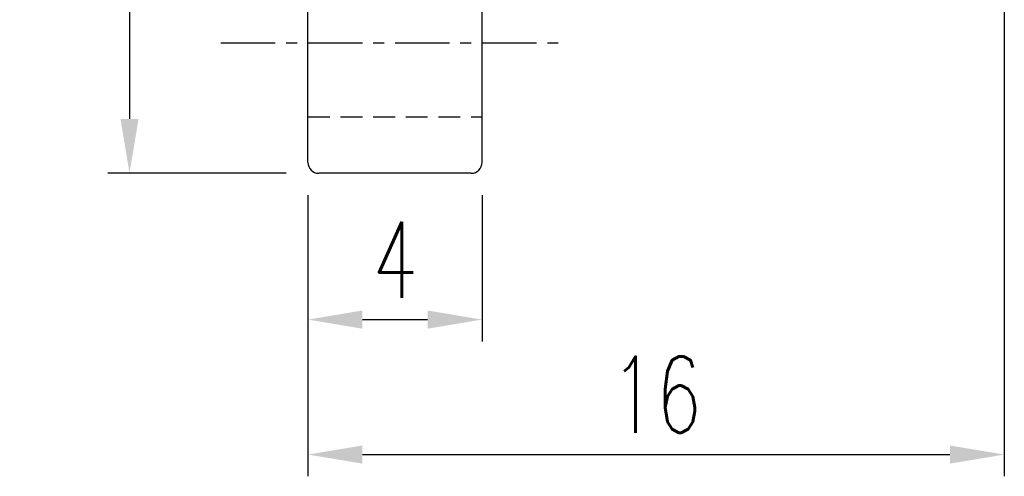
# Model space of a CAD drawing. Extents: x 24.2 to 106.5, y 37.1 to 84.
# Tile 2 of 49: x 77.1 to 99.8, y 37.1 to 47.6. Entities that reach past the tile are written whole.
import ezdxf

# ---------------------------------------------------------------- set-up
doc = ezdxf.new("R2010")
doc.units = 0
doc.header["$MEASUREMENT"] = 0
doc.header["$PDMODE"] = 1
for name, pattern in [('CENTER', [2, 1.25, -0.25, 0.25, -0.25]), ('DASHED', [0.75, 0.5, -0.25]), ('PH-20', [23.2, 20, -1, 0.1, -1, 0.1, -1])]:
    doc.linetypes.add(name, pattern=pattern)
doc.layers.get('DEFPOINTS').update_dxf_attribs({"linetype": 'PH-20'})
doc.layers.add('DIM', color=4, linetype='CONTINUOUS')
doc.styles.add('DIM-7', font='SIMPLEX.shx', dxfattribs={"width": 0.7, "bigfont": 'chineset.shx'})
doc.dimstyles.new('CNS', dxfattribs={"dimtxt": 3.5, "dimasz": 2.5, "dimexe": 1, "dimexo": 1.5, "dimgap": 0.09, "dimtad": 0, "dimdsep": 46, "dimtxsty": 'DIM-7', "dimcen": 0.09, "dimclrd": 1, "dimclre": 1, "dimclrt": 4, "dimadec": 0, "dimazin": 0, "dimtfac": 1, "dimtix": 1, "dimtmove": 2, "dimatfit": 3, "dimfxl": 1, "dimtvp": 0.971429, "dimtolj": 1, "dimarcsym": 0})

# ---------------------------------------------------------------- blocks, each defined once
blk = doc.blocks.new('*D2')
at = {"layer": 'DEFPOINTS', "color": 0, "linetype": 'Continuous', "transparency": 16777216}
for p in [(83.769, 44.289), (87.769, 44.289), (87.769, 40.676)]:
    blk.add_point(p, dxfattribs=at)
at = {"layer": 'DIM', "color": 7, "linetype": 'Continuous', "lineweight": -2, "transparency": 16777216}
for p, q in [((83.769, 43.539), (83.769, 40.176)), ((87.769, 43.539), (87.769, 40.176)), ((85.019, 40.676), (86.519, 40.676))]:
    blk.add_line(p, q, dxfattribs=at)
at = {"layer": 'DIM', "color": 7, "linetype": 'Continuous', "transparency": 16777216}
for points in [[(85.019, 40.885), (85.019, 40.468), (83.769, 40.676)], [(86.519, 40.885), (86.519, 40.468), (87.769, 40.676)]]:
    blk.add_solid(points, dxfattribs=at)
at = {"layer": 'DIM', "color": 7, "linetype": 'Continuous', "transparency": 16777216, "insert": (85.769, 42.051), "char_height": 1.75, "attachment_point": 5, "style": 'DIM-7'}
blk.add_mtext('\\A1;4', dxfattribs=at)
blk = doc.blocks.new('*D3')
at = {"layer": 'DEFPOINTS', "color": 0, "linetype": 'Continuous', "transparency": 16777216}
for p in [(99.769, 50.789), (83.769, 44.289), (99.769, 37.575)]:
    blk.add_point(p, dxfattribs=at)
at = {"layer": 'DIM', "color": 7, "linetype": 'Continuous', "lineweight": -2, "transparency": 16777216}
for p, q in [((99.769, 50.039), (99.769, 37.075)), ((83.769, 43.539), (83.769, 37.075)), ((85.019, 37.575), (98.519, 37.575))]:
    blk.add_line(p, q, dxfattribs=at)
at = {"layer": 'DIM', "color": 7, "linetype": 'Continuous', "transparency": 16777216}
for points in [[(85.019, 37.784), (85.019, 37.367), (83.769, 37.575)], [(98.519, 37.784), (98.519, 37.367), (99.769, 37.575)]]:
    blk.add_solid(points, dxfattribs=at)
at = {"layer": 'DIM', "color": 7, "linetype": 'Continuous', "transparency": 16777216, "insert": (91.769, 38.95), "char_height": 1.75, "attachment_point": 5, "style": 'DIM-7'}
blk.add_mtext('\\A1;16', dxfattribs=at)
blk = doc.blocks.new('*D6')
at = {"layer": 'DEFPOINTS', "color": 0, "linetype": 'Continuous', "transparency": 16777216}
for p in [(84.019, 71.039), (79.669, 44.039), (84.019, 44.039)]:
    blk.add_point(p, dxfattribs=at)
at = {"layer": 'DIM', "color": 7, "linetype": 'Continuous', "lineweight": -2, "transparency": 16777216}
for p, q in [((83.269, 71.039), (79.169, 71.039)), ((79.669, 69.789), (79.669, 45.289)), ((83.269, 44.039), (79.169, 44.039))]:
    blk.add_line(p, q, dxfattribs=at)
at = {"layer": 'DIM', "color": 7, "linetype": 'Continuous', "transparency": 16777216}
for points in [[(79.461, 69.789), (79.877, 69.789), (79.669, 71.039)], [(79.461, 45.289), (79.877, 45.289), (79.669, 44.039)]]:
    blk.add_solid(points, dxfattribs=at)
at = {"layer": 'DIM', "color": 7, "linetype": 'Continuous', "transparency": 16777216, "insert": (78.294, 57.539), "char_height": 1.75, "attachment_point": 5, "rotation": 90, "style": 'DIM-7'}
blk.add_mtext('\\A1;%%C27', dxfattribs=at)

msp = doc.modelspace()

# ---------------------------------------------------------------- linework, layer by layer
at = {"layer": 'DIM', "color": 7, "linetype": 'Continuous'}
for p, q in [((83.769, 44.289), (83.769, 70.789)), ((87.769, 44.289), (87.769, 70.789)), ((87.519, 44.039), (84.019, 44.039))]:
    msp.add_line(p, q, dxfattribs=at)
at = {"layer": 'DIM', "color": 7, "linetype": 'CENTER'}
msp.add_line((81.769, 47.039), (89.769, 47.039), dxfattribs=at)
at = {"layer": 'DIM', "color": 7, "linetype": 'DASHED'}
msp.add_line((83.769, 45.339), (87.769, 45.339), dxfattribs=at)
at = {"layer": 'DIM', "color": 7, "linetype": 'Continuous'}
for centre, start, end in [((84.019, 44.289), 180, 270), ((87.519, 44.289), 270, 0)]:
    msp.add_arc(centre, 0.25, start, end, dxfattribs=at)

# ---------------------------------------------------------------- dimensions: what is measured, and where the dimension line sits
dim = msp.add_linear_dim(base=(79.669, 44.039), p1=(84.019, 71.039), p2=(84.019, 44.039), angle=90, text='%%C<>', dimstyle='CNS', override={"dimscale": 0.5, "dimgap": 1, "dimtad": 1, "dimclrd": 7, "dimclre": 7, "dimclrt": 7, "dimtp": -0.006, "dimtm": 0.017, "dimtfac": 0.6, "dimtdec": 3, "dimtmove": 1}, dxfattribs=at)
dim.commit()
dim.dimension.update_dxf_attribs({"geometry": '*D6', "text_midpoint": (79.669, 57.539), "dimtype": 160})
for base, p2, override, picture, middle in [((99.769, 37.575), (99.769, 50.789), {"dimscale": 0.5, "dimgap": 1, "dimtad": 1, "dimclrd": 7, "dimclre": 7, "dimclrt": 7, "dimtol": 0, "dimlim": 0, "dimtp": -0.006, "dimtm": 0.017, "dimtfac": 0.6, "dimtdec": 3, "dimtmove": 1}, '*D3', (91.769, 38.95)), ((87.769, 40.676), (87.769, 44.289), {"dimscale": 0.5, "dimgap": 1, "dimtad": 1, "dimclrd": 7, "dimclre": 7, "dimclrt": 7, "dimtp": -0.006, "dimtm": 0.017, "dimtfac": 0.6, "dimtdec": 3, "dimtmove": 1}, '*D2', (85.769, 42.051))]:
    dim = msp.add_linear_dim(base=base, p1=(83.769, 44.289), p2=p2, angle=180, dimstyle='CNS', override=override, dxfattribs=at)
    dim.commit()
    dim.dimension.update_dxf_attribs({"geometry": picture, "text_midpoint": middle})

doc.saveas('drawing.dxf')
